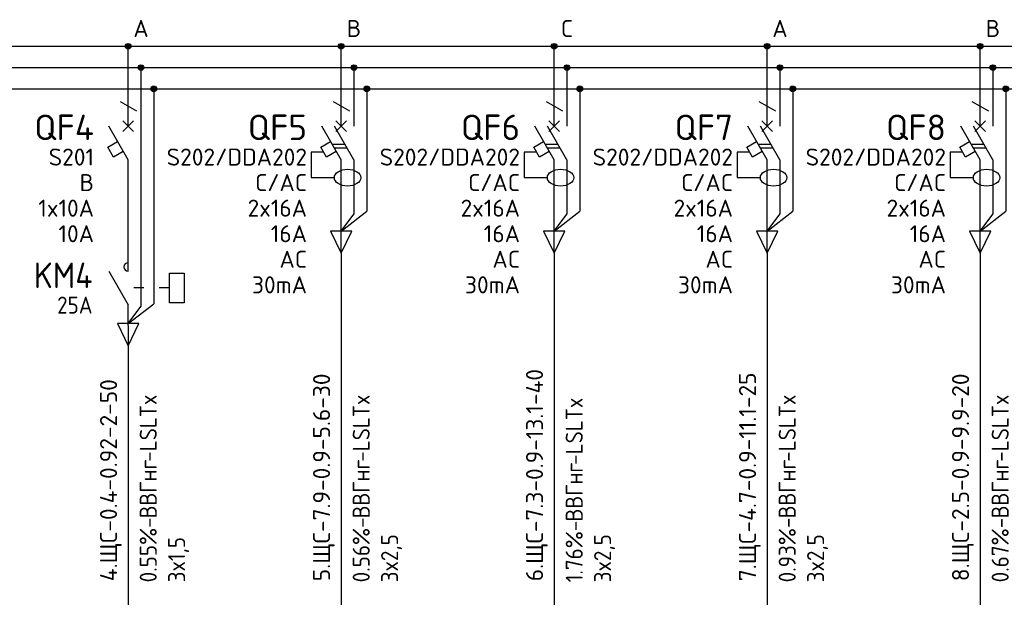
# Model space of a CAD drawing. Header units: millimetres. Extents: x -100 to 776, y 0 to 875.
# Tile 3 of 6: x 125 to 240, y 68 to 136. Entities that reach past the tile are written whole.
import ezdxf
from ezdxf.enums import TextEntityAlignment as Align

# ---------------------------------------------------------------- set-up
doc = ezdxf.new("R2010")
doc.units = ezdxf.units.MM
doc.linetypes.add('ACAD_ISO03W100', pattern=[30, 12, -18])
for name, color, linetype in [('Автомат защитный', 7, 'Continuous'), ('Принципиальная схема КТП -для ОДНОЛИНЕЙКИ', 7, 'Continuous'), ('ПРОВОДНИКИ', 7, 'Continuous')]:
    doc.layers.add(name, color=color, linetype=linetype)
doc.layers.add('ЭС АВ', color=7, linetype='Continuous', lineweight=18)
doc.layers.add('ЭС рамка', color=7, linetype='Continuous', lineweight=18)
doc.styles.add('SLD_Style', font='isocpeur.ttf', dxfattribs={"width": 0.9})

# ---------------------------------------------------------------- blocks, each defined once
blk = doc.blocks.new('*U18')
at = {"layer": 'ЭС рамка', "color": 7, "linetype": 'Continuous', "lineweight": 30}
blk.add_line((12.83, 132.5), (25, 132.5), dxfattribs=at)
at = {"layer": 'ЭС рамка', "color": 5, "linetype": 'Continuous', "lineweight": 30}
blk.add_line((14.33, 130), (25, 130), dxfattribs=at)
at = {"layer": 'ЭС рамка', "color": 94, "linetype": 'Continuous', "lineweight": 30}
blk.add_line((15.83, 127.5), (25, 127.5), dxfattribs=at)
at = {"style": 'SLD_Style'}
for tag, p in [('LABEL', (12.5, 51.88)), ('INSTALLEDPOWER', (12.5, 45.63)), ('CURRENT', (12.5, 39.37)), ('VOLTAGE', (12.5, 33.13))]:
    blk.add_attdef(tag, text='', height=2, dxfattribs=at).set_placement(p, align=Align.MIDDLE_CENTER)
blk.add_attdef('TEXT', text='', height=2, rotation=90, dxfattribs=at).set_placement((12.5, 15), align=Align.MIDDLE_CENTER)
at = {"layer": 'Автомат защитный', "style": 'SLD_Style'}
blk.add_attdef('PHASE', text='', height=2, dxfattribs=at).set_placement((14, 134.59), align=Align.MIDDLE_CENTER)
for tag, height, p in [('NUMBER', 3, (8.49, 122.99)), ('SWITCHTYPE', 2, (8.49, 119.5)), ('SWITCHRELEASE', 2, (8.49, 116.5)), ('SWITCHNOMINALCURRENT', 2, (8.49, 113.5)), ('SWITCHRELEASECURRENT', 2, (8.49, 110.5)), ('RCDTYPE', 2, (8.49, 107.5)), ('RCDSETPOINT', 2, (8.49, 104.5))]:
    blk.add_attdef(tag, text='', height=height, dxfattribs=at).set_placement(p, align=Align.MIDDLE_RIGHT)
blk.add_attdef('LINE_A', text='', height=2, rotation=90, dxfattribs=at).set_placement((10.19, 68.43), align=Align.MIDDLE_LEFT)
blk.add_attdef('LINE_B', text='', height=2, rotation=90, dxfattribs=at).set_placement((13.85, 68.43), align=Align.TOP_LEFT)
blk = doc.blocks.new('*U56')
h = blk.add_hatch(color=256)
h.dxf.hatch_style = 1
edge = h.paths.add_edge_path()
edge.add_ellipse((12.5, 132.5), major_axis=(0, 0.333), ratio=1, start_angle=0, end_angle=360)
h = blk.add_hatch(color=256)
h.dxf.hatch_style = 1
edge = h.paths.add_edge_path()
edge.add_ellipse((14, 130), major_axis=(0, 0.333), ratio=1, start_angle=0, end_angle=360)
h = blk.add_hatch(color=256)
h.dxf.hatch_style = 1
edge = h.paths.add_edge_path()
edge.add_ellipse((15.5, 127.5), major_axis=(0, 0.333), ratio=1, start_angle=0, end_angle=360)
at = {"lineweight": 30}
for p, q in [((14, 129.67), (14, 123.11)), ((15.5, 127.17), (15.5, 113.13)), ((14, 123.11), (14, 112.8)), ((14, 112.8), (14, 101.94)), ((15.5, 113.13), (15.5, 102.27)), ((12.5, 106.1), (12.5, 108.54)), ((10.22, 106.1), (12.5, 102.16)), ((12.5, 99.95), (15.5, 102.27)), ((12.5, 99.73), (12.5, 102.16)), ((12.5, 99.95), (14, 101.94))]:
    blk.add_line(p, q, dxfattribs=at)
blk.add_lwpolyline([(17.35, 105.87), (19.08, 105.87), (19.08, 102.4), (17.35, 102.4)], close=True, dxfattribs=at)
at = {"linetype": 'ACAD_ISO03W100', "lineweight": 30, "ltscale": 0.1}
blk.add_lwpolyline([(17.35, 104.13), (11.36, 104.13)], dxfattribs=at)
at = {"lineweight": 30}
blk.add_arc((12.5, 106.6), 0.5, 90, 270, dxfattribs=at)
at = {"layer": 'Автомат защитный', "lineweight": 30}
for p, q in [((12.5, 123.11), (12.5, 132.17)), ((11.54, 126.04), (13.46, 124.93)), ((12.5, 119.17), (10.22, 123.11)), ((10.1, 120.66), (11.26, 121.32)), ((10.77, 119.5), (10.1, 120.66)), ((11.92, 120.17), (10.77, 119.5)), ((12.5, 108.54), (12.5, 119.17))]:
    blk.add_line(p, q, dxfattribs=at)
blk.add_ellipse((12.5, 132.5), major_axis=(0, 0.333), ratio=1, start_param=-1.570796, end_param=4.712389, dxfattribs=at)
at = {"layer": 'ПРОВОДНИКИ', "lineweight": 30}
for p, q in [((13.75, 99.95), (11.25, 99.95)), ((11.25, 99.95), (12.5, 97.34)), ((12.5, 97.34), (13.75, 99.95))]:
    blk.add_line(p, q, dxfattribs=at)
at = {"layer": 'ПРОВОДНИКИ', "lineweight": 30, "ltscale": 100}
blk.add_line((12.5, 99.73), (12.5, 64.32), dxfattribs=at)
at = {"layer": 'ПРОВОДНИКИ', "color": 7, "linetype": 'Continuous', "lineweight": 30}
for centre in [(14, 130), (15.5, 127.5), (15.5, 127.5)]:
    blk.add_ellipse(centre, major_axis=(0, 0.333), ratio=1, start_param=-1.570796, end_param=4.712389, dxfattribs=at)
at = {"layer": 'ЭС АВ', "color": 7, "lineweight": 30}
for q in [(11.88, 123.74), (13.12, 123.74), (11.88, 122.49), (13.12, 122.49)]:
    blk.add_line((12.5, 123.11), q, dxfattribs=at)
at = {"layer": 'ЭС рамка', "color": 7, "linetype": 'Continuous', "lineweight": 30}
for p, q in [((0, 132.5), (12.17, 132.5)), ((12.83, 132.5), (25, 132.5))]:
    blk.add_line(p, q, dxfattribs=at)
at = {"layer": 'ЭС рамка', "color": 5, "linetype": 'Continuous', "lineweight": 30}
for p, q in [((0, 130), (13.67, 130)), ((14.33, 130), (25, 130))]:
    blk.add_line(p, q, dxfattribs=at)
at = {"layer": 'ЭС рамка', "color": 94, "linetype": 'Continuous', "lineweight": 30}
for p, q in [((0, 127.5), (15.17, 127.5)), ((15.83, 127.5), (25, 127.5))]:
    blk.add_line(p, q, dxfattribs=at)
at = {"style": 'SLD_Style', "width": 0.9}
for tag, height, p in [('CONTACTOR', 3, (8.32, 105.62)), ('CONTACTOR_TYPE', 2, (8.32, 102.12))]:
    blk.add_attdef(tag, text='', height=height, dxfattribs=at).set_placement(p, align=Align.MIDDLE_RIGHT)
at = {"style": 'SLD_Style'}
for tag, p in [('LABEL', (12.5, 51.88)), ('INSTALLEDPOWER', (12.5, 45.63)), ('CURRENT', (12.5, 39.37)), ('VOLTAGE', (12.5, 33.13))]:
    blk.add_attdef(tag, text='', height=2, dxfattribs=at).set_placement(p, align=Align.MIDDLE_CENTER)
blk.add_attdef('TEXT', text='', height=2, rotation=90, dxfattribs=at).set_placement((12.5, 15), align=Align.MIDDLE_CENTER)
at = {"layer": 'Автомат защитный', "style": 'SLD_Style'}
blk.add_attdef('PHASE', text='', height=2, dxfattribs=at).set_placement((14, 134.59), align=Align.MIDDLE_CENTER)
for tag, height, p in [('NUMBER', 3, (8.49, 122.99)), ('SWITCHTYPE', 2, (8.49, 119.5)), ('SWITCHRELEASE', 2, (8.49, 116.5)), ('SWITCHNOMINALCURRENT', 2, (8.49, 113.5)), ('SWITCHRELEASECURRENT', 2, (8.49, 110.5))]:
    blk.add_attdef(tag, text='', height=height, dxfattribs=at).set_placement(p, align=Align.MIDDLE_RIGHT)
blk.add_attdef('LINE_A', text='', height=2, rotation=90, dxfattribs=at).set_placement((10.19, 68.43), align=Align.MIDDLE_LEFT)
blk.add_attdef('LINE_B', text='', height=2, rotation=90, dxfattribs=at).set_placement((13.85, 68.43), align=Align.TOP_LEFT)
blk = doc.blocks.new('*U58')
h = blk.add_hatch(color=256)
h.dxf.hatch_style = 1
edge = h.paths.add_edge_path()
edge.add_ellipse((12.5, 132.5), major_axis=(0, 0.333), ratio=1, start_angle=0, end_angle=360)
h = blk.add_hatch(color=256)
h.dxf.hatch_style = 1
edge = h.paths.add_edge_path()
edge.add_ellipse((14, 130), major_axis=(0, 0.333), ratio=1, start_angle=0, end_angle=360)
h = blk.add_hatch(color=256)
h.dxf.hatch_style = 1
edge = h.paths.add_edge_path()
edge.add_ellipse((15.5, 127.5), major_axis=(0, 0.333), ratio=1, start_angle=0, end_angle=360)
at = {"lineweight": 30}
for p, q in [((14, 129.67), (14, 123.11)), ((15.5, 127.17), (15.5, 113.13)), ((11.44, 121), (12.94, 121)), ((11.68, 120.58), (13.18, 120.58)), ((14, 119.17), (14, 112.8))]:
    blk.add_line(p, q, dxfattribs=at)
at = {"layer": 'Автомат защитный', "lineweight": 30}
for p, q in [((12.5, 123.11), (12.5, 132.17)), ((11.54, 126.04), (13.46, 124.93)), ((12.5, 119.17), (10.22, 123.11)), ((14, 119.17), (11.72, 123.11)), ((10.1, 120.66), (11.26, 121.32)), ((10.77, 119.5), (10.1, 120.66)), ((10.43, 120.08), (8.99, 120.08)), ((8.99, 120.08), (8.99, 117.08)), ((11.92, 120.17), (10.77, 119.5)), ((12.5, 108.54), (12.5, 119.17)), ((8.99, 117.08), (11.7, 117.08))]:
    blk.add_line(p, q, dxfattribs=at)
blk.add_ellipse((12.5, 132.5), major_axis=(0, 0.333), ratio=1, start_param=-1.570796, end_param=4.712389, dxfattribs=at)
at = {"layer": 'Автомат защитный', "lineweight": 30, "extrusion": (0, 0, -1)}
blk.add_ellipse((13.25, 117.08), major_axis=(1.55, 0), ratio=0.633538, start_param=-1.570796, end_param=4.712389, dxfattribs=at)
at = {"layer": 'Принципиальная схема КТП -для ОДНОЛИНЕЙКИ', "lineweight": 30}
blk.add_line((12.5, 108.54), (12.5, 99.73), dxfattribs=at)
at = {"layer": 'ПРОВОДНИКИ', "lineweight": 30}
for p, q in [((12.5, 110.81), (15.5, 113.13)), ((12.5, 110.81), (14, 112.8)), ((13.75, 110.81), (11.25, 110.81)), ((11.25, 110.81), (12.5, 108.2)), ((12.5, 108.2), (13.75, 110.81))]:
    blk.add_line(p, q, dxfattribs=at)
at = {"layer": 'ПРОВОДНИКИ', "lineweight": 30, "ltscale": 100}
blk.add_line((12.5, 99.73), (12.5, 64.32), dxfattribs=at)
at = {"layer": 'ПРОВОДНИКИ', "color": 7, "linetype": 'Continuous', "lineweight": 30}
for centre in [(14, 130), (15.5, 127.5), (15.5, 127.5)]:
    blk.add_ellipse(centre, major_axis=(0, 0.333), ratio=1, start_param=-1.570796, end_param=4.712389, dxfattribs=at)
at = {"layer": 'ЭС АВ', "color": 7, "lineweight": 30}
for q in [(11.88, 123.74), (13.12, 123.74), (11.88, 122.49), (13.12, 122.49)]:
    blk.add_line((12.5, 123.11), q, dxfattribs=at)
at = {"layer": 'ЭС рамка', "color": 7, "linetype": 'Continuous', "lineweight": 30}
for p, q in [((0, 132.5), (12.17, 132.5)), ((12.83, 132.5), (25, 132.5))]:
    blk.add_line(p, q, dxfattribs=at)
at = {"layer": 'ЭС рамка', "color": 5, "linetype": 'Continuous', "lineweight": 30}
for p, q in [((0, 130), (13.67, 130)), ((14.33, 130), (25, 130))]:
    blk.add_line(p, q, dxfattribs=at)
at = {"layer": 'ЭС рамка', "color": 94, "linetype": 'Continuous', "lineweight": 30}
for p, q in [((0, 127.5), (15.17, 127.5)), ((15.83, 127.5), (25, 127.5))]:
    blk.add_line(p, q, dxfattribs=at)
at = {"style": 'SLD_Style'}
for tag, p in [('LABEL', (12.5, 51.88)), ('INSTALLEDPOWER', (12.5, 45.63)), ('CURRENT', (12.5, 39.37)), ('VOLTAGE', (12.5, 33.13))]:
    blk.add_attdef(tag, text='', height=2, dxfattribs=at).set_placement(p, align=Align.MIDDLE_CENTER)
blk.add_attdef('TEXT', text='', height=2, rotation=90, dxfattribs=at).set_placement((12.5, 15), align=Align.MIDDLE_CENTER)
at = {"layer": 'Автомат защитный', "style": 'SLD_Style'}
blk.add_attdef('PHASE', text='', height=2, dxfattribs=at).set_placement((14, 134.59), align=Align.MIDDLE_CENTER)
for tag, height, p in [('NUMBER', 3, (8.49, 122.99)), ('SWITCHTYPE', 2, (8.49, 119.5)), ('SWITCHRELEASE', 2, (8.49, 116.5)), ('SWITCHNOMINALCURRENT', 2, (8.49, 113.5)), ('SWITCHRELEASECURRENT', 2, (8.49, 110.5)), ('RCDTYPE', 2, (8.49, 107.5)), ('RCDSETPOINT', 2, (8.49, 104.5))]:
    blk.add_attdef(tag, text='', height=height, dxfattribs=at).set_placement(p, align=Align.MIDDLE_RIGHT)
blk.add_attdef('LINE_A', text='', height=2, rotation=90, dxfattribs=at).set_placement((10.19, 68.43), align=Align.MIDDLE_LEFT)
blk.add_attdef('LINE_B', text='', height=2, rotation=90, dxfattribs=at).set_placement((13.85, 68.43), align=Align.TOP_LEFT)

msp = doc.modelspace()

# ---------------------------------------------------------------- block references
at = {"lineweight": 0}
msp.add_blockref('*U18', (100, 0), dxfattribs=at)
ref = msp.add_blockref('*U56', (125, 0), dxfattribs=at)
ref.add_attrib('LINE_A', ' 4.ЩС-0.4-0.92-2-50', dxfattribs={"layer": 'Автомат защитный', "height": 2, "rotation": 90, "style": 'SLD_Style'}).set_placement((135.194, 68.428), align=Align.MIDDLE_LEFT)
ref.add_attrib('LINE_B_001', ' 0.55%%%-', (140.852, 68.428), dxfattribs={"layer": 'Автомат защитный', "height": 2, "rotation": 90, "style": 'SLD_Style', "width": 0.9})
ref.add_attrib('PHASE', 'A', dxfattribs={"layer": 'Автомат защитный', "height": 2, "style": 'SLD_Style'}).set_placement((139, 134.591), align=Align.MIDDLE_CENTER)
ref.add_attrib('NUMBER', 'QF4', dxfattribs={"layer": 'Автомат защитный', "height": 3, "style": 'SLD_Style'}).set_placement((133.489, 122.987), align=Align.MIDDLE_RIGHT)
ref.add_attrib('SWITCHTYPE', 'S201', dxfattribs={"layer": 'Автомат защитный', "height": 2, "style": 'SLD_Style'}).set_placement((133.489, 119.5), align=Align.MIDDLE_RIGHT)
ref.add_attrib('SWITCHRELEASE', 'B', dxfattribs={"layer": 'Автомат защитный', "height": 2, "style": 'SLD_Style'}).set_placement((133.489, 116.5), align=Align.MIDDLE_RIGHT)
ref.add_attrib('SWITCHNOMINALCURRENT', '1x10А', dxfattribs={"layer": 'Автомат защитный', "height": 2, "style": 'SLD_Style'}).set_placement((133.489, 113.5), align=Align.MIDDLE_RIGHT)
ref.add_attrib('SWITCHRELEASECURRENT', '10А', dxfattribs={"layer": 'Автомат защитный', "height": 2, "style": 'SLD_Style'}).set_placement((133.489, 110.5), align=Align.MIDDLE_RIGHT)
ref.add_attrib('CONTACTOR', 'KM4', dxfattribs={"height": 3, "style": 'SLD_Style', "width": 0.9}).set_placement((133.318, 105.617), align=Align.MIDDLE_RIGHT)
ref.add_attrib('CONTACTOR_TYPE', '25А', dxfattribs={"height": 2, "style": 'SLD_Style', "width": 0.9}).set_placement((133.318, 102.117), align=Align.MIDDLE_RIGHT)
ref.add_attrib('LINE_B_002', 'ВВГнг', (140.852, 77.068), dxfattribs={"layer": 'Автомат защитный', "height": 2, "rotation": 90, "style": 'SLD_Style', "width": 0.9})
ref.add_attrib('LINE_B_003', '-LSLTx', (140.852, 83.728), dxfattribs={"layer": 'Автомат защитный', "height": 2, "rotation": 90, "style": 'SLD_Style', "width": 0.9})
ref.add_attrib('LINE_B_004', ' 3x1,5', (144.185, 68.428), dxfattribs={"layer": 'Автомат защитный', "height": 2, "rotation": 90, "style": 'SLD_Style', "width": 0.9})
ref = msp.add_blockref('*U58', (150, 0), dxfattribs=at)
ref.add_attrib('LINE_A', ' 5.ЩС-7.9-0.9-5.6-30', dxfattribs={"layer": 'Автомат защитный', "height": 2, "rotation": 90, "style": 'SLD_Style'}).set_placement((160.194, 68.428), align=Align.MIDDLE_LEFT)
ref.add_attrib('LINE_B_001', ' 0.56%%%-', (165.852, 68.428), dxfattribs={"layer": 'Автомат защитный', "height": 2, "rotation": 90, "style": 'SLD_Style', "width": 0.9})
ref.add_attrib('PHASE', 'B', dxfattribs={"layer": 'Автомат защитный', "height": 2, "style": 'SLD_Style'}).set_placement((164, 134.591), align=Align.MIDDLE_CENTER)
ref.add_attrib('NUMBER', 'QF5', dxfattribs={"layer": 'Автомат защитный', "height": 3, "style": 'SLD_Style'}).set_placement((158.489, 122.987), align=Align.MIDDLE_RIGHT)
ref.add_attrib('SWITCHTYPE', 'S202/DDA202', dxfattribs={"layer": 'Автомат защитный', "height": 2, "style": 'SLD_Style'}).set_placement((158.489, 119.5), align=Align.MIDDLE_RIGHT)
ref.add_attrib('SWITCHRELEASE', 'С/AC', dxfattribs={"layer": 'Автомат защитный', "height": 2, "style": 'SLD_Style'}).set_placement((158.489, 116.5), align=Align.MIDDLE_RIGHT)
ref.add_attrib('SWITCHNOMINALCURRENT', '2x16А', dxfattribs={"layer": 'Автомат защитный', "height": 2, "style": 'SLD_Style'}).set_placement((158.489, 113.5), align=Align.MIDDLE_RIGHT)
ref.add_attrib('SWITCHRELEASECURRENT', '16А', dxfattribs={"layer": 'Автомат защитный', "height": 2, "style": 'SLD_Style'}).set_placement((158.489, 110.5), align=Align.MIDDLE_RIGHT)
ref.add_attrib('RCDSETPOINT', '30mA', dxfattribs={"layer": 'Автомат защитный', "height": 2, "style": 'SLD_Style'}).set_placement((158.489, 104.5), align=Align.MIDDLE_RIGHT)
ref.add_attrib('RCDTYPE', 'AC', dxfattribs={"layer": 'Автомат защитный', "height": 2, "style": 'SLD_Style'}).set_placement((158.489, 107.5), align=Align.MIDDLE_RIGHT)
ref.add_attrib('LINE_B_002', 'ВВГнг', (165.852, 77.068), dxfattribs={"layer": 'Автомат защитный', "height": 2, "rotation": 90, "style": 'SLD_Style', "width": 0.9})
ref.add_attrib('LINE_B_003', '-LSLTx', (165.852, 83.728), dxfattribs={"layer": 'Автомат защитный', "height": 2, "rotation": 90, "style": 'SLD_Style', "width": 0.9})
ref.add_attrib('LINE_B_004', ' 3x2,5', (169.185, 68.428), dxfattribs={"layer": 'Автомат защитный', "height": 2, "rotation": 90, "style": 'SLD_Style', "width": 0.9})
ref = msp.add_blockref('*U58', (175, 0), dxfattribs=at)
ref.add_attrib('LINE_A', ' 6.ЩС-7.3-0.9-13.1-40', dxfattribs={"layer": 'Автомат защитный', "height": 2, "rotation": 90, "style": 'SLD_Style'}).set_placement((185.194, 68.428), align=Align.MIDDLE_LEFT)
ref.add_attrib('LINE_B_001', ' 1.76%%%-', (190.852, 68.428), dxfattribs={"layer": 'Автомат защитный', "height": 2, "rotation": 90, "style": 'SLD_Style', "width": 0.9})
ref.add_attrib('PHASE', 'C', dxfattribs={"layer": 'Автомат защитный', "height": 2, "style": 'SLD_Style'}).set_placement((189, 134.591), align=Align.MIDDLE_CENTER)
ref.add_attrib('NUMBER', 'QF6', dxfattribs={"layer": 'Автомат защитный', "height": 3, "style": 'SLD_Style'}).set_placement((183.489, 122.987), align=Align.MIDDLE_RIGHT)
ref.add_attrib('SWITCHTYPE', 'S202/DDA202', dxfattribs={"layer": 'Автомат защитный', "height": 2, "style": 'SLD_Style'}).set_placement((183.489, 119.5), align=Align.MIDDLE_RIGHT)
ref.add_attrib('SWITCHRELEASE', 'С/AC', dxfattribs={"layer": 'Автомат защитный', "height": 2, "style": 'SLD_Style'}).set_placement((183.489, 116.5), align=Align.MIDDLE_RIGHT)
ref.add_attrib('SWITCHNOMINALCURRENT', '2x16А', dxfattribs={"layer": 'Автомат защитный', "height": 2, "style": 'SLD_Style'}).set_placement((183.489, 113.5), align=Align.MIDDLE_RIGHT)
ref.add_attrib('SWITCHRELEASECURRENT', '16А', dxfattribs={"layer": 'Автомат защитный', "height": 2, "style": 'SLD_Style'}).set_placement((183.489, 110.5), align=Align.MIDDLE_RIGHT)
ref.add_attrib('RCDSETPOINT', '30mA', dxfattribs={"layer": 'Автомат защитный', "height": 2, "style": 'SLD_Style'}).set_placement((183.489, 104.5), align=Align.MIDDLE_RIGHT)
ref.add_attrib('RCDTYPE', 'AC', dxfattribs={"layer": 'Автомат защитный', "height": 2, "style": 'SLD_Style'}).set_placement((183.489, 107.5), align=Align.MIDDLE_RIGHT)
ref.add_attrib('LINE_B_002', 'ВВГнг', (190.852, 76.708), dxfattribs={"layer": 'Автомат защитный', "height": 2, "rotation": 90, "style": 'SLD_Style', "width": 0.9})
ref.add_attrib('LINE_B_003', '-LSLTx', (190.852, 83.368), dxfattribs={"layer": 'Автомат защитный', "height": 2, "rotation": 90, "style": 'SLD_Style', "width": 0.9})
ref.add_attrib('LINE_B_004', ' 3x2,5', (194.185, 68.428), dxfattribs={"layer": 'Автомат защитный', "height": 2, "rotation": 90, "style": 'SLD_Style', "width": 0.9})
ref = msp.add_blockref('*U58', (200, 0), dxfattribs=at)
ref.add_attrib('LINE_A', ' 7.ЩС-4.7-0.9-11.1-25', dxfattribs={"layer": 'Автомат защитный', "height": 2, "rotation": 90, "style": 'SLD_Style'}).set_placement((210.194, 68.428), align=Align.MIDDLE_LEFT)
ref.add_attrib('LINE_B_001', ' 0.93%%%-', (215.852, 68.428), dxfattribs={"layer": 'Автомат защитный', "height": 2, "rotation": 90, "style": 'SLD_Style', "width": 0.9})
ref.add_attrib('PHASE', 'A', dxfattribs={"layer": 'Автомат защитный', "height": 2, "style": 'SLD_Style'}).set_placement((214, 134.591), align=Align.MIDDLE_CENTER)
ref.add_attrib('NUMBER', 'QF7', dxfattribs={"layer": 'Автомат защитный', "height": 3, "style": 'SLD_Style'}).set_placement((208.489, 122.987), align=Align.MIDDLE_RIGHT)
ref.add_attrib('SWITCHTYPE', 'S202/DDA202', dxfattribs={"layer": 'Автомат защитный', "height": 2, "style": 'SLD_Style'}).set_placement((208.489, 119.5), align=Align.MIDDLE_RIGHT)
ref.add_attrib('SWITCHRELEASE', 'С/AC', dxfattribs={"layer": 'Автомат защитный', "height": 2, "style": 'SLD_Style'}).set_placement((208.489, 116.5), align=Align.MIDDLE_RIGHT)
ref.add_attrib('SWITCHNOMINALCURRENT', '2x16А', dxfattribs={"layer": 'Автомат защитный', "height": 2, "style": 'SLD_Style'}).set_placement((208.489, 113.5), align=Align.MIDDLE_RIGHT)
ref.add_attrib('SWITCHRELEASECURRENT', '16А', dxfattribs={"layer": 'Автомат защитный', "height": 2, "style": 'SLD_Style'}).set_placement((208.489, 110.5), align=Align.MIDDLE_RIGHT)
ref.add_attrib('RCDSETPOINT', '30mA', dxfattribs={"layer": 'Автомат защитный', "height": 2, "style": 'SLD_Style'}).set_placement((208.489, 104.5), align=Align.MIDDLE_RIGHT)
ref.add_attrib('RCDTYPE', 'AC', dxfattribs={"layer": 'Автомат защитный', "height": 2, "style": 'SLD_Style'}).set_placement((208.489, 107.5), align=Align.MIDDLE_RIGHT)
ref.add_attrib('LINE_B_002', 'ВВГнг', (215.852, 77.068), dxfattribs={"layer": 'Автомат защитный', "height": 2, "rotation": 90, "style": 'SLD_Style', "width": 0.9})
ref.add_attrib('LINE_B_003', '-LSLTx', (215.852, 83.728), dxfattribs={"layer": 'Автомат защитный', "height": 2, "rotation": 90, "style": 'SLD_Style', "width": 0.9})
ref.add_attrib('LINE_B_004', ' 3x2,5', (219.185, 68.428), dxfattribs={"layer": 'Автомат защитный', "height": 2, "rotation": 90, "style": 'SLD_Style', "width": 0.9})
ref = msp.add_blockref('*U58', (225, 0), dxfattribs=at)
ref.add_attrib('LINE_A', ' 8.ЩС-2.5-0.9-9.9-20', dxfattribs={"layer": 'Автомат защитный', "height": 2, "rotation": 90, "style": 'SLD_Style'}).set_placement((235.194, 68.428), align=Align.MIDDLE_LEFT)
ref.add_attrib('LINE_B_001', ' 0.67%%%-', (240.852, 68.428), dxfattribs={"layer": 'Автомат защитный', "height": 2, "rotation": 90, "style": 'SLD_Style', "width": 0.9})
ref.add_attrib('PHASE', 'B', dxfattribs={"layer": 'Автомат защитный', "height": 2, "style": 'SLD_Style'}).set_placement((239, 134.591), align=Align.MIDDLE_CENTER)
ref.add_attrib('NUMBER', 'QF8', dxfattribs={"layer": 'Автомат защитный', "height": 3, "style": 'SLD_Style'}).set_placement((233.489, 122.987), align=Align.MIDDLE_RIGHT)
ref.add_attrib('SWITCHTYPE', 'S202/DDA202', dxfattribs={"layer": 'Автомат защитный', "height": 2, "style": 'SLD_Style'}).set_placement((233.489, 119.5), align=Align.MIDDLE_RIGHT)
ref.add_attrib('SWITCHRELEASE', 'С/AC', dxfattribs={"layer": 'Автомат защитный', "height": 2, "style": 'SLD_Style'}).set_placement((233.489, 116.5), align=Align.MIDDLE_RIGHT)
ref.add_attrib('SWITCHNOMINALCURRENT', '2x16А', dxfattribs={"layer": 'Автомат защитный', "height": 2, "style": 'SLD_Style'}).set_placement((233.489, 113.5), align=Align.MIDDLE_RIGHT)
ref.add_attrib('SWITCHRELEASECURRENT', '16А', dxfattribs={"layer": 'Автомат защитный', "height": 2, "style": 'SLD_Style'}).set_placement((233.489, 110.5), align=Align.MIDDLE_RIGHT)
ref.add_attrib('RCDSETPOINT', '30mA', dxfattribs={"layer": 'Автомат защитный', "height": 2, "style": 'SLD_Style'}).set_placement((233.489, 104.5), align=Align.MIDDLE_RIGHT)
ref.add_attrib('RCDTYPE', 'AC', dxfattribs={"layer": 'Автомат защитный', "height": 2, "style": 'SLD_Style'}).set_placement((233.489, 107.5), align=Align.MIDDLE_RIGHT)
ref.add_attrib('LINE_B_002', 'ВВГнг', (240.852, 77.068), dxfattribs={"layer": 'Автомат защитный', "height": 2, "rotation": 90, "style": 'SLD_Style', "width": 0.9})
ref.add_attrib('LINE_B_003', '-LSLTx', (240.852, 83.728), dxfattribs={"layer": 'Автомат защитный', "height": 2, "rotation": 90, "style": 'SLD_Style', "width": 0.9})

doc.saveas('drawing.dxf')
